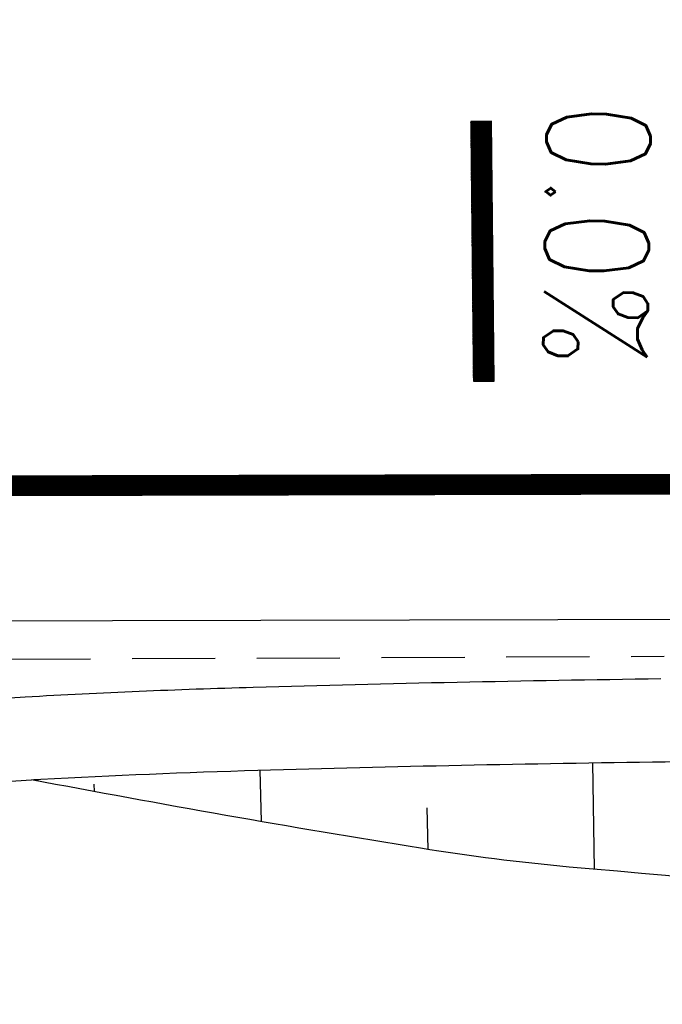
# Model space of a CAD drawing. Extents: x 0 to 1135, y 0 to 420.
# Tile 24 of 116: x 327 to 342, y 175 to 199. Entities that reach past the tile are written whole.
import ezdxf

# ---------------------------------------------------------------- set-up
doc = ezdxf.new("R2010")
doc.units = 0
doc.header["$LTSCALE"] = 2
doc.header["$MEASUREMENT"] = 0
doc.linetypes.add('AUSGEZOGEN', pattern=[0])
doc.linetypes.add('GESTRICH-X2', pattern=[1.5, 1, -0.5])
doc.layers.get('0').update_dxf_attribs({"color": 8, "linetype": 'AUSGEZOGEN'})
for name, color, linetype in [('BOESCHG', 8, 'AUSGEZOGEN'), ('FBRTOP', 8, 'AUSGEZOGEN'), ('GEF', 8, 'AUSGEZOGEN'), ('KANAL', 200, 'GESTRICH-X2'), ('MULDE', 8, 'AUSGEZOGEN')]:
    doc.layers.add(name, color=color, linetype=linetype)
doc.styles.add('ROMANS', font='romans.shx', dxfattribs={"width": 0.8})

# ---------------------------------------------------------------- blocks, each defined once
blk = doc.blocks.new('*X58')
at = {"color": 0}
for p, q in [((75.476, 275.596), (75.966, 276.086)), ((75.476, 275.605), (75.957, 276.086)), ((75.476, 275.614), (75.948, 276.086)), ((75.476, 275.622), (75.939, 276.086)), ((75.476, 275.631), (75.93, 276.086)), ((75.476, 275.64), (75.921, 276.086)), ((75.476, 275.649), (75.913, 276.086)), ((75.476, 275.658), (75.904, 276.086)), ((75.476, 275.667), (75.895, 276.086)), ((75.476, 275.675), (75.886, 276.086)), ((75.476, 275.684), (75.877, 276.086)), ((75.476, 275.693), (75.868, 276.086)), ((75.476, 275.702), (75.86, 276.086)), ((75.476, 275.711), (75.851, 276.086)), ((75.476, 275.72), (75.842, 276.086)), ((75.476, 275.728), (75.833, 276.086)), ((75.476, 275.737), (75.824, 276.086)), ((75.476, 275.746), (75.815, 276.086)), ((75.476, 275.755), (75.807, 276.086)), ((75.476, 275.764), (75.798, 276.086)), ((75.476, 275.773), (75.789, 276.086)), ((75.476, 275.781), (75.78, 276.086)), ((75.476, 275.79), (75.771, 276.086)), ((75.476, 275.799), (75.762, 276.086)), ((75.476, 275.808), (75.754, 276.086)), ((75.476, 275.817), (75.745, 276.086)), ((75.476, 275.826), (75.736, 276.086)), ((75.476, 275.834), (75.727, 276.086)), ((75.476, 275.843), (75.718, 276.086)), ((75.476, 275.852), (75.709, 276.086)), ((75.476, 275.861), (75.7, 276.086)), ((75.476, 275.87), (75.692, 276.086)), ((75.476, 275.879), (75.683, 276.086)), ((75.476, 275.888), (75.674, 276.086)), ((75.476, 275.896), (75.665, 276.086)), ((75.476, 275.905), (75.656, 276.086)), ((75.476, 275.914), (75.647, 276.086)), ((75.476, 275.923), (75.639, 276.086)), ((75.476, 275.932), (75.63, 276.086)), ((75.476, 275.941), (75.621, 276.086)), ((75.476, 275.949), (75.612, 276.086)), ((75.476, 275.958), (75.603, 276.086)), ((75.476, 275.967), (75.594, 276.086)), ((75.476, 275.976), (75.586, 276.086)), ((75.476, 275.985), (75.577, 276.086)), ((75.476, 275.994), (75.568, 276.086)), ((75.476, 276.002), (75.559, 276.086)), ((75.476, 276.011), (75.55, 276.086)), ((75.476, 276.02), (75.541, 276.086)), ((75.476, 276.029), (75.533, 276.086)), ((75.476, 276.038), (75.524, 276.086)), ((75.476, 276.047), (75.515, 276.086)), ((75.476, 276.055), (75.506, 276.086)), ((75.476, 276.064), (75.497, 276.086)), ((75.476, 276.073), (75.488, 276.086)), ((75.476, 275.587), (75.973, 276.084)), ((75.476, 275.578), (75.973, 276.075)), ((75.476, 275.569), (75.973, 276.067)), ((75.476, 275.56), (75.973, 276.058)), ((75.476, 275.552), (75.973, 276.049)), ((75.476, 275.543), (75.973, 276.04)), ((75.476, 275.534), (75.973, 276.031)), ((75.476, 275.525), (75.973, 276.022)), ((75.476, 275.516), (75.973, 276.014)), ((75.476, 275.507), (75.973, 276.005)), ((75.476, 275.499), (75.973, 275.996)), ((75.476, 275.49), (75.973, 275.987)), ((75.476, 275.481), (75.973, 275.978)), ((75.476, 275.472), (75.973, 275.969)), ((75.476, 275.463), (75.973, 275.961)), ((75.476, 275.454), (75.973, 275.952)), ((75.476, 275.446), (75.973, 275.943)), ((75.476, 275.437), (75.973, 275.934)), ((75.476, 275.428), (75.973, 275.925)), ((75.476, 275.419), (75.973, 275.916)), ((75.476, 275.41), (75.973, 275.907)), ((75.476, 275.401), (75.973, 275.899)), ((75.476, 275.393), (75.973, 275.89)), ((75.476, 275.384), (75.973, 275.881)), ((75.476, 275.375), (75.973, 275.872)), ((75.476, 275.366), (75.973, 275.863)), ((75.476, 275.357), (75.973, 275.854)), ((75.476, 275.348), (75.973, 275.846)), ((75.476, 275.34), (75.973, 275.837)), ((75.476, 275.331), (75.973, 275.828)), ((75.476, 275.322), (75.973, 275.819)), ((75.476, 275.313), (75.973, 275.81)), ((75.476, 275.304), (75.973, 275.801)), ((75.476, 275.295), (75.973, 275.793)), ((75.476, 275.286), (75.973, 275.784)), ((75.476, 275.278), (75.973, 275.775)), ((75.476, 275.269), (75.973, 275.766)), ((75.476, 275.26), (75.973, 275.757)), ((75.476, 275.251), (75.973, 275.748)), ((75.476, 275.242), (75.973, 275.74)), ((75.476, 275.233), (75.973, 275.731)), ((75.476, 275.225), (75.973, 275.722)), ((75.476, 275.216), (75.973, 275.713)), ((75.476, 275.207), (75.973, 275.704)), ((75.476, 275.198), (75.973, 275.695)), ((75.476, 275.189), (75.973, 275.687)), ((75.476, 275.18), (75.973, 275.678)), ((75.476, 275.172), (75.973, 275.669)), ((75.476, 275.163), (75.973, 275.66)), ((75.476, 275.154), (75.973, 275.651)), ((75.476, 275.145), (75.973, 275.642)), ((75.476, 275.136), (75.973, 275.633)), ((75.476, 275.127), (75.973, 275.625)), ((75.476, 275.119), (75.973, 275.616)), ((75.476, 275.11), (75.973, 275.607)), ((75.476, 275.101), (75.973, 275.598)), ((75.476, 275.092), (75.973, 275.589)), ((75.476, 275.083), (75.973, 275.58)), ((75.476, 275.074), (75.973, 275.572)), ((75.476, 275.066), (75.973, 275.563)), ((75.476, 275.057), (75.973, 275.554)), ((75.476, 275.048), (75.973, 275.545)), ((75.476, 275.039), (75.973, 275.536)), ((75.476, 275.03), (75.973, 275.527)), ((75.476, 275.021), (75.973, 275.519)), ((75.476, 275.012), (75.973, 275.51)), ((75.476, 275.004), (75.973, 275.501)), ((75.476, 274.995), (75.973, 275.492)), ((75.476, 274.986), (75.973, 275.483)), ((75.476, 274.977), (75.973, 275.474)), ((75.476, 274.968), (75.973, 275.466)), ((75.476, 274.959), (75.973, 275.457)), ((75.476, 274.951), (75.973, 275.448)), ((75.476, 274.942), (75.973, 275.439)), ((75.476, 274.933), (75.973, 275.43)), ((75.476, 274.924), (75.973, 275.421)), ((75.476, 274.915), (75.973, 275.413)), ((75.476, 274.906), (75.973, 275.404)), ((75.476, 274.898), (75.973, 275.395)), ((75.476, 274.889), (75.973, 275.386)), ((75.476, 274.88), (75.973, 275.377)), ((75.476, 274.871), (75.973, 275.368)), ((75.476, 274.862), (75.973, 275.359)), ((75.476, 274.853), (75.973, 275.351)), ((75.476, 274.845), (75.973, 275.342)), ((75.476, 274.836), (75.973, 275.333)), ((75.476, 274.827), (75.973, 275.324)), ((75.476, 274.818), (75.973, 275.315)), ((75.476, 274.809), (75.973, 275.306)), ((75.476, 274.8), (75.973, 275.298)), ((75.476, 274.792), (75.973, 275.289)), ((75.476, 274.783), (75.973, 275.28)), ((75.476, 274.774), (75.973, 275.271)), ((75.476, 274.765), (75.973, 275.262)), ((75.476, 274.756), (75.973, 275.253)), ((75.476, 274.747), (75.973, 275.245)), ((75.476, 274.738), (75.973, 275.236)), ((75.476, 274.73), (75.973, 275.227)), ((75.476, 274.721), (75.973, 275.218)), ((75.476, 274.712), (75.973, 275.209)), ((75.476, 274.703), (75.973, 275.2)), ((75.476, 274.694), (75.973, 275.192)), ((75.476, 274.685), (75.973, 275.183)), ((75.476, 274.677), (75.973, 275.174)), ((75.476, 274.668), (75.973, 275.165)), ((75.476, 274.659), (75.973, 275.156)), ((75.476, 274.65), (75.973, 275.147)), ((75.476, 274.641), (75.973, 275.139)), ((75.476, 274.632), (75.973, 275.13)), ((75.476, 274.624), (75.973, 275.121)), ((75.476, 274.615), (75.973, 275.112)), ((75.476, 274.606), (75.973, 275.103)), ((75.476, 274.597), (75.973, 275.094)), ((75.476, 274.588), (75.973, 275.085)), ((75.476, 274.579), (75.973, 275.077)), ((75.476, 274.571), (75.973, 275.068)), ((75.476, 274.562), (75.973, 275.059)), ((75.476, 274.553), (75.973, 275.05)), ((75.476, 274.544), (75.973, 275.041)), ((75.476, 274.535), (75.973, 275.032)), ((75.476, 274.526), (75.973, 275.024)), ((75.476, 274.518), (75.973, 275.015)), ((75.476, 274.509), (75.973, 275.006)), ((75.476, 274.5), (75.973, 274.997)), ((75.476, 274.491), (75.973, 274.988)), ((75.476, 274.482), (75.973, 274.979)), ((75.476, 274.473), (75.973, 274.971)), ((75.476, 274.464), (75.973, 274.962)), ((75.476, 274.456), (75.973, 274.953)), ((75.476, 274.447), (75.973, 274.944)), ((75.476, 274.438), (75.973, 274.935)), ((75.476, 274.429), (75.973, 274.926)), ((75.476, 274.42), (75.973, 274.918)), ((75.476, 274.411), (75.973, 274.909)), ((75.476, 274.403), (75.973, 274.9)), ((75.476, 274.394), (75.973, 274.891)), ((75.476, 274.385), (75.973, 274.882)), ((75.476, 274.376), (75.973, 274.873)), ((75.476, 274.367), (75.973, 274.865)), ((75.476, 274.358), (75.973, 274.856)), ((75.476, 274.35), (75.973, 274.847)), ((75.476, 274.341), (75.973, 274.838)), ((75.476, 274.332), (75.973, 274.829)), ((75.476, 274.323), (75.973, 274.82)), ((75.476, 274.314), (75.973, 274.811)), ((75.476, 274.305), (75.973, 274.803)), ((75.476, 274.297), (75.973, 274.794)), ((75.476, 274.288), (75.973, 274.785)), ((75.476, 274.279), (75.973, 274.776)), ((75.476, 274.27), (75.973, 274.767)), ((75.476, 274.261), (75.973, 274.758)), ((75.476, 274.252), (75.973, 274.75)), ((75.476, 274.243), (75.973, 274.741)), ((75.476, 274.235), (75.973, 274.732)), ((75.476, 274.226), (75.973, 274.723)), ((75.476, 274.217), (75.973, 274.714)), ((75.476, 274.208), (75.973, 274.705)), ((75.476, 274.199), (75.973, 274.697)), ((75.476, 274.19), (75.973, 274.688)), ((75.476, 274.182), (75.973, 274.679)), ((75.476, 274.173), (75.973, 274.67)), ((75.476, 274.164), (75.973, 274.661)), ((75.476, 274.155), (75.973, 274.652)), ((75.476, 274.146), (75.973, 274.644)), ((75.476, 274.137), (75.973, 274.635)), ((75.476, 274.129), (75.973, 274.626)), ((75.476, 274.12), (75.973, 274.617)), ((75.476, 274.111), (75.973, 274.608)), ((75.476, 274.102), (75.973, 274.599)), ((75.476, 274.093), (75.973, 274.59)), ((75.476, 274.084), (75.973, 274.582)), ((75.476, 274.076), (75.973, 274.573)), ((75.476, 274.067), (75.973, 274.564)), ((75.476, 274.058), (75.973, 274.555)), ((75.476, 274.049), (75.973, 274.546)), ((75.476, 274.04), (75.973, 274.537)), ((75.476, 274.031), (75.973, 274.529)), ((75.476, 274.023), (75.973, 274.52)), ((75.476, 274.014), (75.973, 274.511)), ((75.476, 274.005), (75.973, 274.502)), ((75.476, 273.996), (75.973, 274.493)), ((75.476, 273.987), (75.973, 274.484)), ((75.476, 273.978), (75.973, 274.476)), ((75.476, 273.969), (75.973, 274.467)), ((75.476, 273.961), (75.973, 274.458)), ((75.476, 273.952), (75.973, 274.449)), ((75.476, 273.943), (75.973, 274.44)), ((75.476, 273.934), (75.973, 274.431)), ((75.476, 273.925), (75.973, 274.423)), ((75.476, 273.916), (75.973, 274.414)), ((75.476, 273.908), (75.973, 274.405)), ((75.476, 273.899), (75.973, 274.396)), ((75.476, 273.89), (75.973, 274.387)), ((75.476, 273.881), (75.973, 274.378)), ((75.476, 273.872), (75.973, 274.37)), ((75.476, 273.863), (75.973, 274.361)), ((75.476, 273.855), (75.973, 274.352)), ((75.476, 273.846), (75.973, 274.343)), ((75.476, 273.837), (75.973, 274.334)), ((75.476, 273.828), (75.973, 274.325)), ((75.476, 273.819), (75.973, 274.316)), ((75.476, 273.81), (75.973, 274.308)), ((75.476, 273.802), (75.973, 274.299)), ((75.476, 273.793), (75.973, 274.29)), ((75.476, 273.784), (75.973, 274.281)), ((75.476, 273.775), (75.973, 274.272)), ((75.476, 273.766), (75.973, 274.263)), ((75.476, 273.757), (75.973, 274.255)), ((75.476, 273.749), (75.973, 274.246)), ((75.476, 273.74), (75.973, 274.237)), ((75.476, 273.731), (75.973, 274.228)), ((75.476, 273.722), (75.973, 274.219)), ((75.476, 273.713), (75.973, 274.21)), ((75.476, 273.704), (75.973, 274.202)), ((75.476, 273.695), (75.973, 274.193)), ((75.476, 273.687), (75.973, 274.184)), ((75.476, 273.678), (75.973, 274.175)), ((75.476, 273.669), (75.973, 274.166)), ((75.476, 273.66), (75.973, 274.157)), ((75.476, 273.651), (75.973, 274.149)), ((75.476, 273.642), (75.973, 274.14)), ((75.476, 273.634), (75.973, 274.131)), ((75.476, 273.625), (75.973, 274.122)), ((75.476, 273.616), (75.973, 274.113)), ((75.476, 273.607), (75.973, 274.104)), ((75.476, 273.598), (75.973, 274.096)), ((75.476, 273.589), (75.973, 274.087)), ((75.476, 273.581), (75.973, 274.078)), ((75.476, 273.572), (75.973, 274.069)), ((75.476, 273.563), (75.973, 274.06)), ((75.476, 273.554), (75.973, 274.051)), ((75.476, 273.545), (75.973, 274.042)), ((75.476, 273.536), (75.973, 274.034)), ((75.476, 273.528), (75.973, 274.025)), ((75.476, 273.519), (75.973, 274.016)), ((75.476, 273.51), (75.973, 274.007)), ((75.476, 273.501), (75.973, 273.998)), ((75.476, 273.492), (75.973, 273.989)), ((75.476, 273.483), (75.973, 273.981)), ((75.476, 273.475), (75.973, 273.972)), ((75.476, 273.466), (75.973, 273.963)), ((75.476, 273.457), (75.973, 273.954)), ((75.476, 273.448), (75.973, 273.945)), ((75.476, 273.439), (75.973, 273.936)), ((75.476, 273.43), (75.973, 273.928)), ((75.476, 273.421), (75.973, 273.919)), ((75.476, 273.413), (75.973, 273.91)), ((75.476, 273.404), (75.973, 273.901)), ((75.476, 273.395), (75.973, 273.892)), ((75.476, 273.386), (75.973, 273.883)), ((75.476, 273.377), (75.973, 273.875)), ((75.476, 273.368), (75.973, 273.866)), ((75.476, 273.36), (75.973, 273.857)), ((75.476, 273.351), (75.973, 273.848)), ((75.476, 273.342), (75.973, 273.839)), ((75.476, 273.333), (75.973, 273.83)), ((75.476, 273.324), (75.973, 273.822)), ((75.476, 273.315), (75.973, 273.813)), ((75.476, 273.307), (75.973, 273.804)), ((75.476, 273.298), (75.973, 273.795)), ((75.476, 273.289), (75.973, 273.786)), ((75.476, 273.28), (75.973, 273.777)), ((75.476, 273.271), (75.973, 273.768)), ((75.476, 273.262), (75.973, 273.76)), ((75.476, 273.254), (75.973, 273.751)), ((75.476, 273.245), (75.973, 273.742)), ((75.476, 273.236), (75.973, 273.733)), ((75.476, 273.227), (75.973, 273.724)), ((75.476, 273.218), (75.973, 273.715)), ((75.476, 273.209), (75.973, 273.707)), ((75.476, 273.201), (75.973, 273.698)), ((75.476, 273.192), (75.973, 273.689)), ((75.476, 273.183), (75.973, 273.68)), ((75.476, 273.174), (75.973, 273.671)), ((75.476, 273.165), (75.973, 273.662)), ((75.476, 273.156), (75.973, 273.654)), ((75.476, 273.147), (75.973, 273.645)), ((75.476, 273.139), (75.973, 273.636)), ((75.476, 273.13), (75.973, 273.627)), ((75.476, 273.121), (75.973, 273.618)), ((75.476, 273.112), (75.973, 273.609)), ((75.476, 273.103), (75.973, 273.601)), ((75.476, 273.094), (75.973, 273.592)), ((75.476, 273.086), (75.973, 273.583)), ((75.476, 273.077), (75.973, 273.574)), ((75.476, 273.068), (75.973, 273.565)), ((75.476, 273.059), (75.973, 273.556)), ((75.476, 273.05), (75.973, 273.548)), ((75.476, 273.041), (75.973, 273.539)), ((75.476, 273.033), (75.973, 273.53)), ((75.476, 273.024), (75.973, 273.521)), ((75.476, 273.015), (75.973, 273.512)), ((75.476, 273.006), (75.973, 273.503)), ((75.476, 272.997), (75.973, 273.494)), ((75.476, 272.988), (75.973, 273.486)), ((75.476, 272.98), (75.973, 273.477)), ((75.476, 272.971), (75.973, 273.468)), ((75.476, 272.962), (75.973, 273.459)), ((75.476, 272.953), (75.973, 273.45)), ((75.476, 272.944), (75.973, 273.441)), ((75.476, 272.935), (75.973, 273.433)), ((75.476, 272.927), (75.973, 273.424)), ((75.476, 272.918), (75.973, 273.415)), ((75.476, 272.909), (75.973, 273.406)), ((75.476, 272.9), (75.973, 273.397)), ((75.476, 272.891), (75.973, 273.388)), ((75.476, 272.882), (75.973, 273.38)), ((75.476, 272.873), (75.973, 273.371)), ((75.476, 272.865), (75.973, 273.362)), ((75.476, 272.856), (75.973, 273.353)), ((75.476, 272.847), (75.973, 273.344)), ((75.476, 272.838), (75.973, 273.335)), ((75.476, 272.829), (75.973, 273.327)), ((75.476, 272.82), (75.973, 273.318)), ((75.476, 272.812), (75.973, 273.309)), ((75.476, 272.803), (75.973, 273.3)), ((75.476, 272.794), (75.973, 273.291)), ((75.476, 272.785), (75.973, 273.282)), ((75.476, 272.776), (75.973, 273.274)), ((75.476, 272.767), (75.973, 273.265)), ((75.476, 272.759), (75.973, 273.256)), ((75.476, 272.75), (75.973, 273.247)), ((75.476, 272.741), (75.973, 273.238)), ((75.476, 272.732), (75.973, 273.229)), ((75.476, 272.723), (75.973, 273.22)), ((75.476, 272.714), (75.973, 273.212)), ((75.476, 272.706), (75.973, 273.203)), ((75.476, 272.697), (75.973, 273.194)), ((75.476, 272.688), (75.973, 273.185)), ((75.476, 272.679), (75.973, 273.176)), ((75.476, 272.67), (75.973, 273.167)), ((75.476, 272.661), (75.973, 273.159)), ((75.476, 272.653), (75.973, 273.15)), ((75.476, 272.644), (75.973, 273.141)), ((75.476, 272.635), (75.973, 273.132)), ((75.476, 272.626), (75.973, 273.123)), ((75.476, 272.617), (75.973, 273.114)), ((75.476, 272.608), (75.973, 273.106)), ((75.476, 272.599), (75.973, 273.097)), ((75.476, 272.591), (75.973, 273.088)), ((75.476, 272.582), (75.973, 273.079)), ((75.476, 272.573), (75.973, 273.07)), ((75.476, 272.564), (75.973, 273.061)), ((75.476, 272.555), (75.973, 273.053)), ((75.476, 272.546), (75.973, 273.044)), ((75.476, 272.538), (75.973, 273.035)), ((75.476, 272.529), (75.973, 273.026)), ((75.476, 272.52), (75.973, 273.017)), ((75.476, 272.511), (75.973, 273.008)), ((75.476, 272.502), (75.973, 273)), ((75.476, 272.493), (75.973, 272.991)), ((75.476, 272.485), (75.973, 272.982)), ((75.476, 272.476), (75.973, 272.973)), ((75.476, 272.467), (75.973, 272.964)), ((75.476, 272.458), (75.973, 272.955)), ((75.476, 272.449), (75.973, 272.946)), ((75.476, 272.44), (75.973, 272.938)), ((75.476, 272.432), (75.973, 272.929)), ((75.476, 272.423), (75.973, 272.92)), ((75.476, 272.414), (75.973, 272.911)), ((75.476, 272.405), (75.973, 272.902)), ((75.476, 272.396), (75.973, 272.893)), ((75.476, 272.387), (75.973, 272.885)), ((75.476, 272.379), (75.973, 272.876)), ((75.476, 272.37), (75.973, 272.867)), ((75.476, 272.361), (75.973, 272.858)), ((75.476, 272.352), (75.973, 272.849)), ((75.476, 272.343), (75.973, 272.84)), ((75.476, 272.334), (75.973, 272.832)), ((75.476, 272.325), (75.973, 272.823)), ((75.476, 272.317), (75.973, 272.814)), ((75.476, 272.308), (75.973, 272.805)), ((75.476, 272.299), (75.973, 272.796)), ((75.476, 272.29), (75.973, 272.787)), ((75.476, 272.281), (75.973, 272.779)), ((75.476, 272.272), (75.973, 272.77)), ((75.476, 272.264), (75.973, 272.761)), ((75.476, 272.255), (75.973, 272.752)), ((75.476, 272.246), (75.973, 272.743)), ((75.476, 272.237), (75.973, 272.734)), ((75.476, 272.228), (75.973, 272.726)), ((75.476, 272.219), (75.973, 272.717)), ((75.476, 272.211), (75.973, 272.708)), ((75.476, 272.202), (75.973, 272.699)), ((75.476, 272.193), (75.973, 272.69)), ((75.476, 272.184), (75.973, 272.681)), ((75.476, 272.175), (75.973, 272.672)), ((75.476, 272.166), (75.973, 272.664)), ((75.476, 272.158), (75.973, 272.655)), ((75.476, 272.149), (75.973, 272.646)), ((75.476, 272.14), (75.973, 272.637)), ((75.476, 272.131), (75.973, 272.628)), ((75.476, 272.122), (75.973, 272.619)), ((75.476, 272.113), (75.973, 272.611)), ((75.476, 272.104), (75.973, 272.602)), ((75.476, 272.096), (75.973, 272.593)), ((75.476, 272.087), (75.973, 272.584)), ((75.476, 272.078), (75.973, 272.575)), ((75.476, 272.069), (75.973, 272.566)), ((75.476, 272.06), (75.973, 272.558)), ((75.476, 272.051), (75.973, 272.549)), ((75.476, 272.043), (75.973, 272.54)), ((75.476, 272.034), (75.973, 272.531)), ((75.476, 272.025), (75.973, 272.522)), ((75.476, 272.016), (75.973, 272.513)), ((75.476, 272.007), (75.973, 272.505)), ((75.476, 271.998), (75.973, 272.496)), ((75.476, 271.99), (75.973, 272.487)), ((75.476, 271.981), (75.973, 272.478)), ((75.476, 271.972), (75.973, 272.469)), ((75.476, 271.963), (75.973, 272.46)), ((75.476, 271.954), (75.973, 272.452)), ((75.476, 271.945), (75.973, 272.443)), ((75.476, 271.937), (75.973, 272.434)), ((75.476, 271.928), (75.973, 272.425)), ((75.476, 271.919), (75.973, 272.416)), ((75.476, 271.91), (75.973, 272.407)), ((75.476, 271.901), (75.973, 272.398)), ((75.476, 271.892), (75.973, 272.39)), ((75.476, 271.884), (75.973, 272.381)), ((75.476, 271.875), (75.973, 272.372)), ((75.476, 271.866), (75.973, 272.363)), ((75.476, 271.857), (75.973, 272.354)), ((75.476, 271.848), (75.973, 272.345)), ((75.476, 271.839), (75.973, 272.337)), ((75.476, 271.83), (75.973, 272.328)), ((75.476, 271.822), (75.973, 272.319)), ((75.476, 271.813), (75.973, 272.31)), ((75.476, 271.804), (75.973, 272.301)), ((75.476, 271.795), (75.973, 272.292)), ((75.476, 271.786), (75.973, 272.284)), ((75.476, 271.777), (75.973, 272.275)), ((75.476, 271.769), (75.973, 272.266)), ((75.476, 271.76), (75.973, 272.257)), ((75.476, 271.751), (75.973, 272.248)), ((75.476, 271.742), (75.973, 272.239)), ((75.476, 271.733), (75.973, 272.231)), ((75.476, 271.724), (75.973, 272.222)), ((75.476, 271.716), (75.973, 272.213)), ((75.476, 271.707), (75.973, 272.204)), ((75.476, 271.698), (75.973, 272.195)), ((75.476, 271.689), (75.973, 272.186)), ((75.476, 271.68), (75.973, 272.177)), ((75.476, 271.671), (75.973, 272.169)), ((75.476, 271.663), (75.973, 272.16)), ((75.476, 271.654), (75.973, 272.151)), ((75.476, 271.645), (75.973, 272.142)), ((75.476, 271.636), (75.973, 272.133)), ((75.476, 271.627), (75.973, 272.124)), ((75.476, 271.618), (75.973, 272.116)), ((75.476, 271.61), (75.973, 272.107)), ((75.476, 271.601), (75.973, 272.098)), ((75.476, 271.592), (75.973, 272.089)), ((75.476, 271.583), (75.973, 272.08)), ((75.476, 271.574), (75.973, 272.071)), ((75.476, 271.565), (75.973, 272.063)), ((75.476, 271.556), (75.973, 272.054)), ((75.476, 271.548), (75.973, 272.045)), ((75.476, 271.539), (75.973, 272.036)), ((75.476, 271.53), (75.973, 272.027)), ((75.476, 271.521), (75.973, 272.018)), ((75.476, 271.512), (75.973, 272.01)), ((75.476, 271.503), (75.973, 272.001)), ((75.476, 271.495), (75.973, 271.992)), ((75.476, 271.486), (75.973, 271.983)), ((75.476, 271.477), (75.973, 271.974)), ((75.476, 271.468), (75.973, 271.965)), ((75.476, 271.459), (75.973, 271.957)), ((75.476, 271.45), (75.973, 271.948)), ((75.476, 271.442), (75.973, 271.939)), ((75.476, 271.433), (75.973, 271.93)), ((75.476, 271.424), (75.973, 271.921)), ((75.476, 271.415), (75.973, 271.912)), ((75.476, 271.406), (75.973, 271.903)), ((75.476, 271.397), (75.973, 271.895)), ((75.476, 271.389), (75.973, 271.886)), ((75.476, 271.38), (75.973, 271.877)), ((75.476, 271.371), (75.973, 271.868)), ((75.476, 271.362), (75.973, 271.859)), ((75.476, 271.353), (75.973, 271.85)), ((75.476, 271.344), (75.973, 271.842)), ((75.476, 271.336), (75.973, 271.833)), ((75.476, 271.327), (75.973, 271.824)), ((75.476, 271.318), (75.973, 271.815)), ((75.476, 271.309), (75.973, 271.806)), ((75.476, 271.3), (75.973, 271.797)), ((75.476, 271.291), (75.973, 271.789)), ((75.476, 271.282), (75.973, 271.78)), ((75.476, 271.274), (75.973, 271.771)), ((75.476, 271.265), (75.973, 271.762)), ((75.476, 271.256), (75.973, 271.753)), ((75.476, 271.247), (75.973, 271.744)), ((75.476, 271.238), (75.973, 271.736)), ((75.476, 271.229), (75.973, 271.727)), ((75.476, 271.221), (75.973, 271.718)), ((75.476, 271.212), (75.973, 271.709)), ((75.476, 271.203), (75.973, 271.7)), ((75.476, 271.194), (75.973, 271.691)), ((75.476, 271.185), (75.973, 271.683)), ((75.476, 271.176), (75.973, 271.674)), ((75.476, 271.168), (75.973, 271.665)), ((75.476, 271.159), (75.973, 271.656)), ((75.476, 271.15), (75.973, 271.647)), ((75.476, 271.141), (75.973, 271.638)), ((75.476, 271.132), (75.973, 271.629)), ((75.476, 271.123), (75.973, 271.621)), ((75.476, 271.115), (75.973, 271.612)), ((75.476, 271.106), (75.973, 271.603)), ((75.476, 271.097), (75.973, 271.594)), ((75.476, 271.088), (75.973, 271.585)), ((75.476, 271.079), (75.973, 271.576)), ((75.476, 271.07), (75.973, 271.568)), ((75.476, 271.062), (75.973, 271.559)), ((75.476, 271.053), (75.973, 271.55)), ((75.476, 271.044), (75.973, 271.541)), ((75.476, 271.035), (75.973, 271.532)), ((75.476, 271.026), (75.973, 271.523)), ((75.476, 271.017), (75.973, 271.515)), ((75.476, 271.008), (75.973, 271.506)), ((75.476, 271), (75.973, 271.497)), ((75.476, 270.991), (75.973, 271.488)), ((75.476, 270.982), (75.973, 271.479)), ((75.476, 270.973), (75.973, 271.47)), ((75.476, 270.964), (75.973, 271.462)), ((75.476, 270.955), (75.973, 271.453)), ((75.476, 270.947), (75.973, 271.444)), ((75.476, 270.938), (75.973, 271.435)), ((75.476, 270.929), (75.973, 271.426)), ((75.476, 270.92), (75.973, 271.417)), ((75.476, 270.911), (75.973, 271.409)), ((75.476, 270.902), (75.973, 271.4)), ((75.476, 270.894), (75.973, 271.391)), ((75.476, 270.885), (75.973, 271.382)), ((75.476, 270.876), (75.973, 271.373)), ((75.476, 270.867), (75.973, 271.364)), ((75.476, 270.858), (75.973, 271.355)), ((75.476, 270.849), (75.973, 271.347)), ((75.476, 270.841), (75.973, 271.338)), ((75.476, 270.832), (75.973, 271.329)), ((75.476, 270.823), (75.973, 271.32)), ((75.476, 270.814), (75.973, 271.311)), ((75.476, 270.805), (75.973, 271.302)), ((75.476, 270.796), (75.973, 271.294)), ((75.476, 270.788), (75.973, 271.285)), ((75.476, 270.779), (75.973, 271.276)), ((75.476, 270.77), (75.973, 271.267)), ((75.476, 270.761), (75.973, 271.258)), ((75.476, 270.752), (75.973, 271.249)), ((75.476, 270.743), (75.973, 271.241)), ((75.476, 270.734), (75.973, 271.232)), ((75.476, 270.726), (75.973, 271.223)), ((75.476, 270.717), (75.973, 271.214)), ((75.476, 270.708), (75.973, 271.205)), ((75.476, 270.699), (75.973, 271.196)), ((75.476, 270.69), (75.973, 271.188)), ((75.476, 270.681), (75.973, 271.179)), ((75.476, 270.673), (75.973, 271.17)), ((75.476, 270.664), (75.973, 271.161)), ((75.476, 270.655), (75.973, 271.152)), ((75.476, 270.646), (75.973, 271.143)), ((75.476, 270.637), (75.973, 271.135)), ((75.476, 270.628), (75.973, 271.126)), ((75.476, 270.62), (75.973, 271.117)), ((75.476, 270.611), (75.973, 271.108)), ((75.476, 270.602), (75.973, 271.099)), ((75.476, 270.593), (75.973, 271.09)), ((75.476, 270.584), (75.973, 271.081)), ((75.476, 270.575), (75.973, 271.073)), ((75.476, 270.567), (75.973, 271.064)), ((75.476, 270.558), (75.973, 271.055)), ((75.476, 270.549), (75.973, 271.046)), ((75.476, 270.54), (75.973, 271.037)), ((75.476, 270.531), (75.973, 271.028)), ((75.476, 270.522), (75.973, 271.02)), ((75.476, 270.514), (75.973, 271.011)), ((75.476, 270.505), (75.973, 271.002)), ((75.476, 270.496), (75.973, 270.993)), ((75.476, 270.487), (75.973, 270.984)), ((75.476, 270.478), (75.973, 270.975)), ((75.476, 270.469), (75.973, 270.967)), ((75.476, 270.46), (75.973, 270.958)), ((75.476, 270.452), (75.973, 270.949)), ((75.476, 270.443), (75.973, 270.94)), ((75.476, 270.434), (75.973, 270.931)), ((75.476, 270.425), (75.973, 270.922)), ((75.476, 270.416), (75.973, 270.914)), ((75.476, 270.407), (75.973, 270.905)), ((75.476, 270.399), (75.973, 270.896)), ((75.476, 270.39), (75.973, 270.887)), ((75.476, 270.381), (75.973, 270.878)), ((75.476, 270.372), (75.973, 270.869)), ((75.476, 270.363), (75.973, 270.861)), ((75.476, 270.354), (75.973, 270.852)), ((75.476, 270.346), (75.973, 270.843)), ((75.476, 270.337), (75.973, 270.834)), ((75.476, 270.328), (75.973, 270.825)), ((75.476, 270.319), (75.973, 270.816)), ((75.476, 270.31), (75.973, 270.807)), ((75.476, 270.301), (75.973, 270.799)), ((75.476, 270.293), (75.973, 270.79)), ((75.476, 270.284), (75.973, 270.781)), ((75.476, 270.275), (75.973, 270.772)), ((75.476, 270.266), (75.973, 270.763)), ((75.476, 270.257), (75.973, 270.754)), ((75.476, 270.248), (75.973, 270.746)), ((75.476, 270.24), (75.973, 270.737)), ((75.476, 270.231), (75.973, 270.728)), ((75.476, 270.222), (75.973, 270.719)), ((75.476, 270.213), (75.973, 270.71)), ((75.476, 270.204), (75.973, 270.701)), ((75.476, 270.195), (75.973, 270.693)), ((75.476, 270.186), (75.973, 270.684)), ((75.476, 270.178), (75.973, 270.675)), ((75.476, 270.169), (75.973, 270.666)), ((75.476, 270.16), (75.973, 270.657)), ((75.476, 270.151), (75.973, 270.648)), ((75.476, 270.142), (75.973, 270.64)), ((75.476, 270.133), (75.973, 270.631)), ((75.476, 270.125), (75.973, 270.622)), ((75.476, 270.116), (75.973, 270.613)), ((75.476, 270.107), (75.973, 270.604)), ((75.476, 270.098), (75.973, 270.595)), ((75.476, 270.089), (75.973, 270.587)), ((75.476, 270.08), (75.973, 270.578)), ((75.476, 270.072), (75.973, 270.569)), ((75.476, 270.063), (75.973, 270.56)), ((75.476, 270.054), (75.973, 270.551)), ((75.476, 270.045), (75.973, 270.542)), ((75.476, 270.036), (75.973, 270.533)), ((75.476, 270.027), (75.973, 270.525)), ((75.476, 270.019), (75.973, 270.516)), ((75.476, 270.01), (75.973, 270.507)), ((75.476, 270.001), (75.973, 270.498)), ((75.476, 269.992), (75.973, 270.489)), ((75.476, 269.983), (75.973, 270.48)), ((75.476, 269.974), (75.973, 270.472)), ((75.476, 269.966), (75.973, 270.463)), ((75.476, 269.957), (75.973, 270.454)), ((75.476, 269.948), (75.973, 270.445)), ((75.476, 269.939), (75.973, 270.436)), ((75.476, 269.93), (75.973, 270.427)), ((75.476, 269.921), (75.973, 270.419)), ((75.476, 269.912), (75.973, 270.41)), ((75.476, 269.904), (75.973, 270.401)), ((75.476, 269.895), (75.973, 270.392)), ((75.476, 269.886), (75.973, 270.383)), ((75.476, 269.877), (75.973, 270.374)), ((75.476, 269.868), (75.973, 270.366)), ((75.476, 269.859), (75.973, 270.357)), ((75.476, 269.851), (75.973, 270.348)), ((75.476, 269.833), (75.973, 270.33)), ((75.488, 269.836), (75.973, 270.321)), ((75.496, 269.836), (75.973, 270.313)), ((75.505, 269.836), (75.973, 270.304)), ((75.514, 269.836), (75.973, 270.295)), ((75.523, 269.836), (75.973, 270.286)), ((75.532, 269.836), (75.973, 270.277)), ((75.541, 269.836), (75.973, 270.268)), ((75.549, 269.836), (75.973, 270.259)), ((75.558, 269.836), (75.973, 270.251)), ((75.567, 269.836), (75.973, 270.242)), ((75.576, 269.836), (75.973, 270.233)), ((75.585, 269.836), (75.973, 270.224)), ((75.594, 269.836), (75.973, 270.215)), ((75.602, 269.836), (75.973, 270.206)), ((75.611, 269.836), (75.973, 270.198)), ((75.62, 269.836), (75.973, 270.189)), ((75.629, 269.836), (75.973, 270.18)), ((75.638, 269.836), (75.973, 270.171)), ((75.647, 269.836), (75.973, 270.162)), ((75.655, 269.836), (75.973, 270.153)), ((75.664, 269.836), (75.973, 270.145)), ((75.673, 269.836), (75.973, 270.136)), ((75.682, 269.836), (75.973, 270.127)), ((75.691, 269.836), (75.973, 270.118)), ((75.7, 269.836), (75.973, 270.109)), ((75.709, 269.836), (75.973, 270.1)), ((75.717, 269.836), (75.973, 270.092)), ((75.726, 269.836), (75.973, 270.083)), ((75.735, 269.836), (75.973, 270.074)), ((75.744, 269.836), (75.973, 270.065)), ((75.753, 269.836), (75.973, 270.056)), ((75.762, 269.836), (75.973, 270.047)), ((75.77, 269.836), (75.973, 270.038)), ((75.779, 269.836), (75.973, 270.03)), ((75.788, 269.836), (75.973, 270.021)), ((75.797, 269.836), (75.973, 270.012)), ((75.806, 269.836), (75.973, 270.003)), ((75.815, 269.836), (75.973, 269.994)), ((75.823, 269.836), (75.973, 269.985)), ((75.832, 269.836), (75.973, 269.977)), ((75.841, 269.836), (75.973, 269.968)), ((75.85, 269.836), (75.973, 269.959)), ((75.859, 269.836), (75.973, 269.95)), ((75.868, 269.836), (75.973, 269.941)), ((75.876, 269.836), (75.973, 269.932)), ((75.885, 269.836), (75.973, 269.924)), ((75.894, 269.836), (75.973, 269.915)), ((75.903, 269.836), (75.973, 269.906)), ((75.912, 269.836), (75.973, 269.897)), ((75.921, 269.836), (75.973, 269.888)), ((75.93, 269.836), (75.973, 269.879)), ((75.938, 269.836), (75.973, 269.871)), ((75.947, 269.836), (75.973, 269.862)), ((75.956, 269.836), (75.973, 269.853)), ((75.965, 269.836), (75.973, 269.844))]:
    blk.add_line(p, q, dxfattribs=at)
blk = doc.blocks.new('NUGEF')
blk.add_lwpolyline([(0.511, -0.007), (0.511, 6.243), (0.014, 6.243), (0.014, -0.007)], close=True)
blk.add_blockref('*X58', (-75.462, -269.843))

msp = doc.modelspace()

# ---------------------------------------------------------------- linework, layer by layer
at = {"layer": 'BOESCHG'}
for p, q in [((340.486, 178.5), (340.445, 181.064)), ((332.483, 179.647), (332.447, 180.886)), ((328.468, 180.368), (328.459, 180.55)), ((336.491, 178.975), (336.468, 179.981))]:
    msp.add_line(p, q, dxfattribs=at)
msp.add_lwpolyline([(404.442, 181.581, -0.001246), (400.699, 180.452, -0.002472), (398.809, 179.897, -0.001344), (389.126, 177.135, -0.006555), (387.131, 176.599, -0.060156), (383.263, 176.098, -0.01479), (367.458, 176.429, -0.006614), (358.445, 177.004, -0.003206), (339.879, 178.555, -0.017776), (336.303, 179.005, -0.006742), (326.946, 180.654)], format="xyb", dxfattribs=at)
at = {"layer": 'FBRTOP', "const_width": 0.5}
for points in [[(778.203, 222.125, 0.000004), (815.608, 224.799, -0.000002), (853.013, 227.472, -0.000001), (902.886, 231.036, 0.000001), (950, 234.403, 0.000002)], [(778.488, 218.136, 0.000004), (815.893, 220.809, -0.000002), (853.298, 223.482, -0.000001), (903.171, 227.046, 0.000001), (950, 230.392, 0.000002)], [(703.395, 216.78, -0.000001), (715.863, 217.671, 0.000009)], [(703.68, 212.79, -0.000001), (716.148, 213.681, 0.000009)]]:
    msp.add_lwpolyline(points, format="xyb", dxfattribs=at)
msp.add_lwpolyline([(103.887, 187.225), (178.887, 187.395), (253.886, 187.564), (278.887, 187.622), (303.887, 187.678), (328.886, 187.734), (353.886, 187.791), (360.223, 187.803), (378.945, 187.881), (404.012, 188.1), (429.082, 188.448), (454.15, 188.926), (479.214, 189.533), (504.276, 190.271), (529.333, 191.138), (554.386, 192.134), (579.432, 193.26)], dxfattribs=at)
at = {"layer": 'FBRTOP'}
msp.add_lwpolyline([(137.705, 184.052), (178.894, 184.145), (253.894, 184.314), (278.894, 184.372), (303.894, 184.428), (328.894, 184.485), (353.893, 184.541), (360.233, 184.553), (378.966, 184.631), (404.048, 184.85), (417.243, 185.033)], dxfattribs=at)
at = {"layer": 'KANAL'}
msp.add_line((293.368, 183.411), (342.162, 183.625), dxfattribs=at)
at = {"layer": 'MULDE'}
for points in [[(314.123, 181.131, 0.003444), (324.824, 182.465, -0.018734), (326.798, 182.65, -0.006853), (332.283, 182.882, -0.003783), (342.082, 183.088, -0.002904)], [(327.177, 180.666, -0.006538), (332.394, 180.884, -0.003801), (342.186, 181.089, -0.002915), (356.653, 181.197, 0.001176), (392.51, 181.342, 0.003411), (394.587, 181.369, 0.000719), (404.442, 181.581)], [(276.676, 177.287, 0.014013), (299.647, 177.882, 0.0158), (314.296, 179.138, 0.003439), (324.98, 180.469, -0.018757), (326.946, 180.654, -0.000289), (327.177, 180.666, -0.003801)]]:
    msp.add_lwpolyline(points, format="xyb", dxfattribs=at)

# ---------------------------------------------------------------- block references
at = {"layer": 'GEF', "rotation": 0.5813468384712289}
msp.add_blockref('NUGEF', (337.561, 190.249), dxfattribs=at)

# ---------------------------------------------------------------- texts
at = {"layer": 'GEF', "style": 'ROMANS', "width": 0.8}
msp.add_text('0.0%%%', height=2.5, rotation=269.0927, dxfattribs=at).set_placement((339.349, 196.948))

doc.saveas('drawing.dxf')
